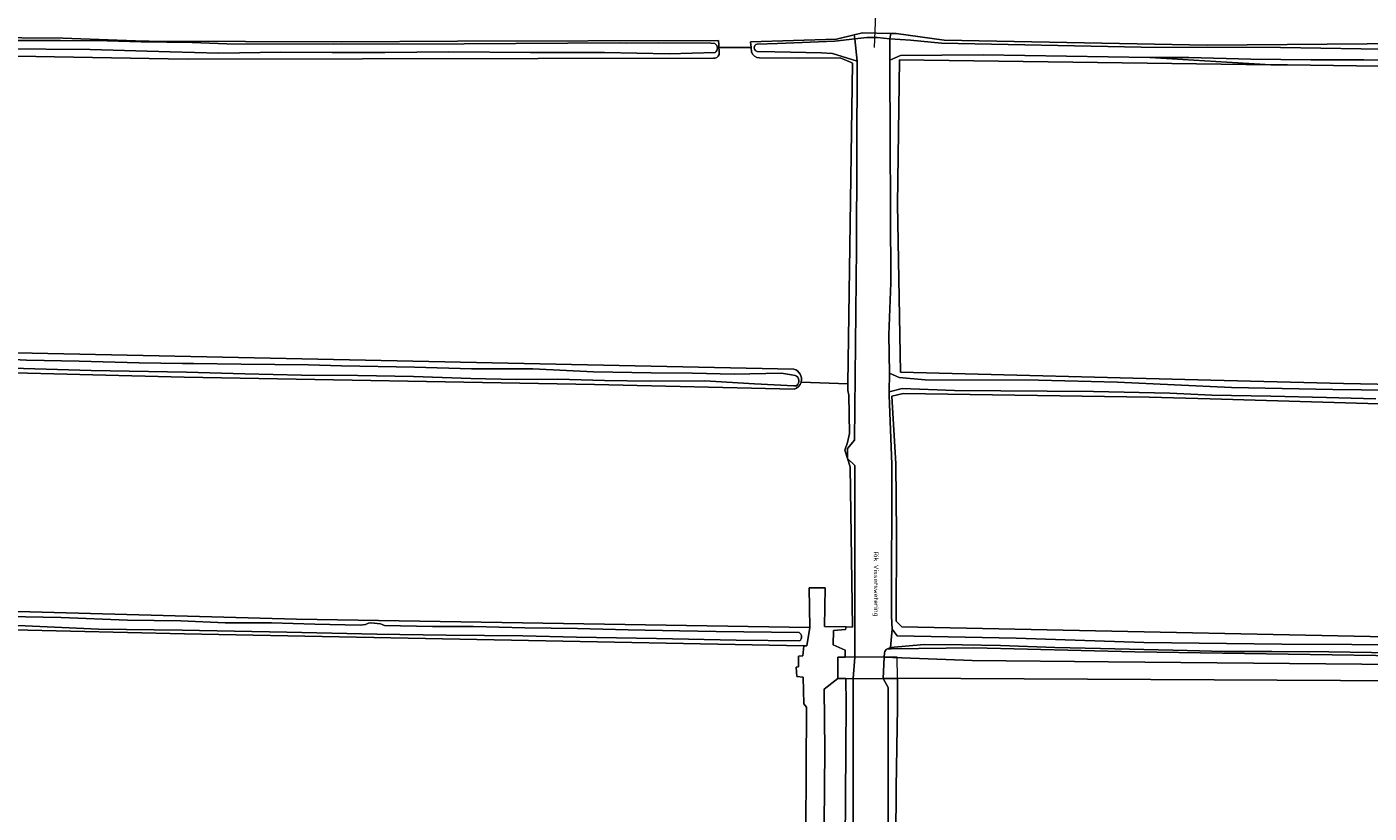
# Model space of a CAD drawing. Header units: metres. Extents: x 149984 to 156489, y 469398 to 478068.
# Tile 21 of 256: x 151669 to 151924, y 472047 to 472197. Entities that reach past the tile are written whole.
import ezdxf
from ezdxf.enums import TextEntityAlignment as Align

# ---------------------------------------------------------------- set-up
doc = ezdxf.new("R2010")
doc.units = ezdxf.units.M
doc.header["$LTSCALE"] = 0.75
for name, color, linetype, lineweight in [('B-WE-GR-GRAS-GV', 252, 'Continuous', 13), ('B-WE-KW-KUNSTWERK_DEK-GV', 6, 'Continuous', 18), ('B-WE-KW-KUNSTWERK_DUIKER-G', 6, 'Continuous', 18), ('B-WE-OG-TERREIN_ERF-GV', 252, 'Continuous', 18), ('B-WE-OG-TERREIN_OEVER-GV', 252, 'Continuous', 18), ('B-WE-OG-TOPOGRAFIE-T18', 7, 'Continuous', 18), ('B-WE-OG-WATER-GV', 252, 'Continuous', 18), ('B-WE-OG-WATER_SLOOT-GV', 252, 'Continuous', 18), ('B-WE-OG-WEG-GV', 252, 'Continuous', 18), ('B-WE-VH-ONVERHARD-GV', 252, 'Continuous', 18)]:
    doc.layers.add(name, color=color, linetype=linetype, lineweight=lineweight)
doc.styles.add('NLCS-ISO-M500-T18', font='NLCS-ISO.ttf', dxfattribs={"height": 0.9})

msp = doc.modelspace()

# ---------------------------------------------------------------- linework, layer by layer
at = {"layer": 'B-WE-GR-GRAS-GV', "flags": 128}
for points in [[(152081.441, 472138.129), (152081.843, 472187.696), (152080.493, 472189.522), (152016.517, 472192.697), (151969.606, 472193.094), (151957.859, 472189.522), (151951.747, 472188.728), (151908.086, 472189.365), (151904.934, 472189.406), (151834.51, 472190.316), (151834.178, 472162.876), (151834.748, 472131.102), (151893.555, 472129.575), (151918.717, 472128.921), (152014.771, 472127.054), (152080.176, 472126.81), (152086.067, 472127.412)], [(151799.236, 472190.632), (151699.438, 472190.44), (151663.474, 472191.085), (151661.973, 472189.885), (151661.259, 472187.742), (151660.745, 472170.161), (151660.485, 472161.276), (151659.77, 472136.846), (151660.96, 472134.861), (151814.484, 472131.68)], [(151806.468, 472191.796), (151806.403, 472192.671), (151800.281, 472192.68), (151800.34, 472191.99), (151800.324, 472191.328)], [(151815.868, 472129.217), (151824.727, 472128.905), (151825.644, 472189.726), (151825.257, 472189.881), (151823.263, 472190.678), (151815.408, 472190.663), (151807.977, 472190.684)], [(151814.572, 472127.855), (151776.7, 472128.777), (151698.834, 472130.127), (151644.382, 472131.555)], [(151498.908, 472125.725), (151500.094, 472119.013), (151499.652, 472089.161), (151500.793, 472088.137), (151596.043, 472087.026), (151641.998, 472086.383), (151720.182, 472084.267), (151817.503, 472082.665), (151817.42, 472090.201), (151820.436, 472090.201), (151820.277, 472082.819), (151824.397, 472082.758), (151825.595, 472082.74), (151825.198, 472113.14), (151824.689, 472114.706), (151824.167, 472116.315), (151824.692, 472117.741), (151825.015, 472119.448), (151824.936, 472126.751), (151824.716, 472127.608), (151824.727, 472128.905), (151815.868, 472129.217)], [(152081.29, 472113.72), (152081.445, 472121.747), (152080.255, 472123.493), (151991.196, 472123.652), (151957.541, 472124.128), (151893.469, 472126.011), (151881.896, 472126.351), (151835.224, 472127.065), (151833.081, 472126.509), (151833.802, 472113.671), (151833.941, 472100.453), (151833.926, 472083.876), (151834.986, 472082.774), (151951.35, 472080.392), (151982.397, 472080.143), (152079.858, 472079.361), (152080.652, 472080.789), (152081.129, 472105.422)], [(151816.703, 472032.418), (151816.883, 472067.554), (151816.376, 472068.203), (151816.258, 472073.227), (151815.041, 472073.344), (151814.923, 472075.111), (151815.355, 472075.228), (151815.394, 472077.191), (151816.179, 472077.309), (151816.413, 472079.18), (151698.914, 472081.471), (151623.188, 472083.252), (151501.823, 472084.25), (151361.726, 472089.248), (151302.856, 472091.1), (151294.178, 472090.362), (151266.952, 472089.648), (151233.535, 472087.396), (151231.948, 472086.073), (151231.683, 472082.766), (151231.683, 472068.875), (151233.139, 472046.785)], [(151832.96, 472078.64), (151832.265, 472078.614)], [(151962.3, 472076.75), (151879.18, 472078.05), (151848.61, 472078.81), (151832.96, 472078.64)], [(151831.681, 472077.832), (151831.644, 472077.061), (151848.334, 472076.369), (151874.177, 472076.17), (151949.701, 472075.42), (152029.594, 472074.567), (152063.982, 472074.097), (152069.016, 472073.206), (152073.84, 472071.881), (152079.703, 472071.036), (152084.674, 472071.036), (152093.77, 472072.582), (152098.87, 472073.912), (152142.533, 472073.588), (152175.486, 472073.214), (152226.771, 472072.734), (152242.414, 472071.974), (152260.632, 472068.511), (152281.105, 472063.225), (152293.208, 472059.991), (152294.95, 472064.474), (152282.67, 472067.689)]]:
    msp.add_lwpolyline(points, dxfattribs=at)
at = {"layer": 'B-WE-GR-GRAS-GV'}
for points in [[(151800.324, 472191.328, -0.3655573), (151799.236, 472190.632)], [(151807.977, 472190.684, -0.3208481), (151806.468, 472191.796)], [(151814.484, 472131.68, -0.4133773), (151815.868, 472129.217)], [(151815.868, 472129.217, -0.2498073), (151814.572, 472127.855)], [(151832.265, 472078.614, 0.3327958), (151831.681, 472077.832)]]:
    msp.add_lwpolyline(points, format="xyb", dxfattribs=at)
at = {"layer": 'B-WE-GR-GRAS-GV', "flags": 128}
for points in [[(151823.75, 471916.29), (151824.02, 471969.28), (151823.916, 471971.434), (151824.04, 471973.1), (151824.207, 472000), (151824.39, 472029.4), (151824.14, 472032.9), (151824.43, 472068.16), (151824.325, 472073.01), (151822.86, 472073.01), (151820.211, 472070.958), (151820.343, 472059.449), (151819.814, 471995.552), (151819.789, 471971.593), (151819.63, 471947.939), (151819.577, 471939.79), (151819.611, 471914.604), (151821.387, 471914.505), (151823.646, 471914.339)], [(152080.728, 472067.429), (152070.965, 472069.651), (152063.503, 472071.159), (151966.177, 472072.359), (151834.179, 472073.061), (151834.127, 472067.525), (151833.876, 472052.264), (151833.792, 472032.821), (151886.338, 472031.075), (151950.632, 472030.678), (152021.832, 472029.885), (152078.981, 472029.249), (152080.013, 472030.202)]]:
    msp.add_lwpolyline(points, close=True, dxfattribs=at)
at = {"layer": 'B-WE-KW-KUNSTWERK_DEK-GV', "flags": 128}
msp.add_lwpolyline([(151826.042, 472077.023), (151824.239, 472077.021), (151822.82, 472077.02), (151822.86, 472073.01), (151824.325, 472073.01), (151825.74, 472073.01), (151831.447, 472073.01), (151832.967, 472073.01), (151833.475, 472073.01), (151834.18, 472073.01), (151834.179, 472073.061), (151834.09, 472077.03), (151832.962, 472077.029)], close=True, dxfattribs=at)
at = {"layer": 'B-WE-KW-KUNSTWERK_DUIKER-G', "flags": 128}
msp.add_lwpolyline([(151829.769, 472192.667), (151830.486, 472210.031)], dxfattribs=at)
at = {"layer": 'B-WE-OG-TERREIN_ERF-GV', "flags": 128}
for points in [[(151949.701, 472075.42), (151874.177, 472076.17), (151848.334, 472076.369), (151831.644, 472077.061), (151831.447, 472073.01)], [(151831.447, 472073.01), (151834.179, 472073.061), (151966.177, 472072.359)]]:
    msp.add_lwpolyline(points, dxfattribs=at)
at = {"layer": 'B-WE-OG-TERREIN_OEVER-GV', "flags": 128}
for points in [[(151800.324, 472191.328), (151800.34, 472191.99), (151800.281, 472192.68), (151800.24, 472193.169), (151800.17, 472194), (151750.68, 472193.88), (151728.74, 472193.77), (151692.205, 472193.887), (151691.32, 472193.89), (151675.83, 472194.42), (151637.03, 472194.73), (151549.643, 472196.103)], [(151666.991, 472194.022), (151675.403, 472193.982), (151684.282, 472193.904), (151690.698, 472193.716), (151700.372, 472193.611), (151706.952, 472193.389), (151727.269, 472193.272), (151751.94, 472193.389), (151781.397, 472193.546), (151782.829, 472193.514), (151788.894, 472193.538), (151798.721, 472193.5), (151799.515, 472193.394)], [(151807.503, 472193.326), (151811.417, 472193.453), (151822.274, 472193.882), (151826.034, 472194.29), (151825.948, 472195.075), (151822.56, 472194.22), (151806.3, 472193.71), (151806.403, 472192.671), (151806.468, 472191.796)], [(151930.83, 472193.45), (151892.86, 472193.09), (151843.01, 472194.03), (151833.92, 472195.33), (151832.89, 472195.353), (151832.675, 472194.29)], [(151832.675, 472194.29), (151836.61, 472194.045), (151842.463, 472193.476), (151880.37, 472192.703), (151906.807, 472192.637), (151937.362, 472192.172)], [(151660.85, 472191.091), (151663.474, 472191.085), (151699.438, 472190.44), (151799.236, 472190.632)], [(151799.539, 472191.74), (151790.817, 472191.481), (151778.591, 472191.7), (151764.573, 472191.742), (151749.049, 472191.82), (151736.917, 472191.728), (151726.911, 472191.735), (151717.204, 472191.771), (151705.443, 472191.597), (151696.186, 472191.843), (151681.037, 472192.273), (151664.301, 472192.401), (151663.335, 472192.335), (151662.392, 472192.001)], [(151821.818, 472191.503), (151819.724, 472191.642), (151810.869, 472191.867), (151807.521, 472191.923)], [(151807.977, 472190.684), (151815.408, 472190.663), (151823.263, 472190.678), (151825.257, 472189.881), (151825.644, 472189.726), (151824.727, 472128.905), (151824.716, 472127.608), (151824.936, 472126.751), (151825.015, 472119.448), (151824.692, 472117.741), (151824.167, 472116.315), (151824.689, 472114.706), (151824.691, 472116.608), (151825.966, 472118.192), (151826.343, 472154.621), (151826.494, 472190.07), (151821.818, 472191.503)], [(151904.934, 472189.406), (151882.005, 472190.749), (151850.403, 472191.277), (151834.715, 472191.126), (151832.668, 472190.234), (151832.685, 472189.125), (151832.915, 472148.013), (151832.483, 472138.183), (151832.626, 472130.899), (151834.437, 472130.046), (151839.421, 472129.642), (151860.887, 472129.581), (151875.896, 472129.204), (151897.468, 472128.208), (151916.696, 472127.822), (151927.573, 472127.684)], [(151935.405, 472190.056), (151922.586, 472190.306), (151912.556, 472190.312), (151901.174, 472190.439), (151889.408, 472190.768), (151882.005, 472190.749), (151904.934, 472189.406), (151908.086, 472189.365), (151951.747, 472188.728)], [(152084.482, 472123.41), (152086.512, 472123.37), (152110.297, 472123.427), (152165.728, 472122.179), (152215.813, 472122.576), (152229.545, 472122.417), (152240.658, 472120.83), (152306.777, 472102.177), (152351.446, 472089.631), (152352.45, 472093.249), (152235.451, 472125.507), (152223.624, 472126.221), (152187.746, 472126.063), (152086.067, 472127.412), (152080.176, 472126.81), (152014.771, 472127.054), (151918.717, 472128.921), (151893.555, 472129.575), (151834.748, 472131.102), (151834.178, 472162.876), (151834.51, 472190.316), (151904.934, 472189.406)], [(151814.484, 472131.68), (151660.96, 472134.861), (151659.854, 472134.885)], [(151498.68, 472131.698), (151500.309, 472133.523), (151500.919, 472134.182), (151530.479, 472133.381), (151644.382, 472131.555), (151698.834, 472130.127), (151776.7, 472128.777), (151814.572, 472127.855)], [(151661.734, 472133.77), (151668.934, 472133.387), (151678.97, 472133.196), (151690.338, 472132.87), (151698.53, 472132.715), (151700.646, 472132.719), (151709.644, 472132.589), (151722.413, 472132.47), (151728.696, 472132.283), (151742.569, 472132.005), (151753.351, 472131.729), (151764.999, 472131.734), (151776.473, 472131.177), (151787.447, 472130.988), (151795.295, 472130.892), (151803.176, 472130.697), (151812.12, 472130.87), (151814.047, 472130.612), (151814.731, 472130.478)], [(151814.923, 472128.471), (151814.457, 472128.478), (151807.045, 472128.865), (151797.601, 472129.412), (151787.215, 472129.391), (151778.552, 472129.507), (151769.756, 472129.74), (151761.86, 472129.705), (151753.248, 472129.893), (151742.341, 472130.234), (151731.788, 472130.423), (151721.138, 472130.547), (151710.374, 472130.799), (151699.321, 472131.065), (151681.236, 472131.415), (151661.922, 472131.978)], [(151924.864, 472126.058), (151915.51, 472126.253), (151904.93, 472126.539), (151893.778, 472126.717), (151885.77, 472127.094), (151871.295, 472127.393), (151844.973, 472127.62), (151835.017, 472127.997), (151832.583, 472127.336), (151832.575, 472126.673), (151833.056, 472113.615), (151833.001, 472084.837), (151833.157, 472082.321), (151834.112, 472081.084), (151856.663, 472080.631), (151880.874, 472079.802), (151907.046, 472079.5), (151920.32, 472079.425), (151948.755, 472079.198)], [(152081.102, 472079.145), (152079.858, 472079.361), (151982.397, 472080.143), (151951.35, 472080.392), (151834.986, 472082.774), (151833.926, 472083.876), (151833.941, 472100.453), (151833.802, 472113.671), (151833.081, 472126.509), (151835.224, 472127.065), (151881.896, 472126.351), (151893.469, 472126.011), (151957.541, 472124.128), (151991.196, 472123.652), (152080.255, 472123.493), (152081.385, 472123.471)], [(151825.665, 472016.974), (151825.74, 472073.01), (151826.042, 472077.023), (151826.042, 472113.365), (151824.689, 472114.706), (151825.198, 472113.14), (151825.595, 472082.74), (151824.397, 472082.758), (151824.31, 472082.28), (151822.03, 472082.08), (151821.97, 472079.36), (151824.21, 472078.35), (151824.239, 472077.021), (151822.82, 472077.02), (151822.86, 472073.01), (151824.325, 472073.01), (151824.43, 472068.16), (151824.14, 472032.9)], [(151361.726, 472089.248), (151501.823, 472084.25), (151623.188, 472083.252), (151698.914, 472081.471), (151816.413, 472079.18), (151816.942, 472079.17), (151817.503, 472082.665), (151720.182, 472084.267), (151641.998, 472086.383), (151596.043, 472087.026), (151500.793, 472088.137)], [(151815.615, 472080.117), (151803.561, 472080.285), (151788.456, 472080.545), (151773.278, 472080.801), (151763.103, 472081.076), (151748.578, 472081.222), (151735.413, 472081.422), (151718.323, 472081.742), (151698.457, 472082.168), (151682.592, 472082.331), (151667.3, 472083.031), (151651.237, 472083.365), (151629.114, 472083.554), (151608.141, 472083.773), (151590.014, 472084.06), (151567.843, 472084.367), (151549.877, 472084.601), (151535.164, 472084.735), (151513.096, 472085.115), (151499.042, 472085.289), (151482.958, 472085.631), (151462.131, 472086.372)], [(151665.373, 472084.764), (151675.52, 472084.552), (151688.135, 472084.063), (151698.255, 472083.92), (151706.64, 472083.538), (151715.433, 472083.548), (151723.662, 472083.312), (151732.257, 472083.125), (151733.236, 472083.238), (151733.804, 472083.509), (151734.265, 472083.553), (151736.074, 472083.375), (151736.427, 472083.237), (151736.86, 472083.058), (151745.948, 472082.862), (151753.737, 472082.845), (151763.501, 472082.603), (151773.469, 472082.467), (151783.042, 472082.186), (151792.787, 472082), (151799.787, 472081.892), (151810.256, 472081.791), (151815.519, 472081.689)], [(151928.066, 472077.855), (151915.954, 472078.022), (151905.158, 472078.085), (151896.01, 472078.128), (151889.096, 472078.293), (151880.88, 472078.467), (151872.632, 472078.701), (151863.974, 472078.844), (151853.657, 472079.225), (151846.436, 472079.375), (151839.219, 472079.439), (151832.843, 472078.894), (151832.265, 472078.614), (151832.96, 472078.64), (151848.61, 472078.81), (151879.18, 472078.05), (151962.3, 472076.75)], [(151950.632, 472030.678), (151886.338, 472031.075), (151833.792, 472032.821), (151833.876, 472052.264), (151834.127, 472067.525), (151834.179, 472073.061), (151831.447, 472073.01), (151832.353, 472071.305), (151832.353, 472050.906), (151832.351, 472031.012), (151848.815, 472030.61), (151878.128, 472029.606), (151908.545, 472029.205), (151942.175, 472028.803)]]:
    msp.add_lwpolyline(points, dxfattribs=at)
at = {"layer": 'B-WE-OG-TERREIN_OEVER-GV'}
for points in [[(151799.515, 472193.394, -0.5538338), (151799.539, 472191.74)], [(151807.521, 472191.923, -0.7740309), (151807.503, 472193.326)], [(151799.236, 472190.632, 0.3655573), (151800.324, 472191.328)], [(151806.468, 472191.796, 0.3208481), (151807.977, 472190.684)], [(151815.868, 472129.217, 0.4133773), (151814.484, 472131.68)], [(151814.731, 472130.478, -0.6228874), (151814.923, 472128.471)], [(151814.572, 472127.855, 0.2498073), (151815.868, 472129.217)], [(151815.519, 472081.689, -0.5102966), (151815.615, 472080.117)]]:
    msp.add_lwpolyline(points, format="xyb", dxfattribs=at)
at = {"layer": 'B-WE-OG-TERREIN_OEVER-GV', "flags": 128}
msp.add_lwpolyline([(151826.034, 472194.29), (151828.332, 472194.554), (151830.32, 472194.584), (151832.675, 472194.29), (151832.89, 472195.353), (151827.51, 472195.47), (151825.948, 472195.075)], close=True, dxfattribs=at)
at = {"layer": 'B-WE-OG-WATER-GV', "flags": 128}
for points in [[(151832.265, 472078.614), (151832.843, 472078.894), (151833.157, 472082.321), (151833.001, 472084.837), (151833.056, 472113.615), (151832.575, 472126.673), (151832.583, 472127.336), (151832.626, 472130.899), (151832.483, 472138.183), (151832.915, 472148.013), (151832.685, 472189.125), (151832.668, 472190.234), (151832.675, 472194.29), (151830.32, 472194.584), (151828.332, 472194.554), (151826.034, 472194.29), (151826.494, 472190.07), (151826.343, 472154.621), (151825.966, 472118.192), (151824.691, 472116.608), (151824.689, 472114.706), (151826.042, 472113.365), (151826.042, 472077.023), (151825.74, 472073.01), (151825.665, 472016.974)], [(151831.956, 472028.227), (151832.502, 472028.631), (151832.351, 472031.012), (151832.353, 472050.906), (151832.353, 472071.305), (151831.447, 472073.01), (151831.644, 472077.061), (151831.681, 472077.832)]]:
    msp.add_lwpolyline(points, dxfattribs=at)
at = {"layer": 'B-WE-OG-WATER-GV'}
msp.add_lwpolyline([(151831.681, 472077.832, -0.3327958), (151832.265, 472078.614)], format="xyb", dxfattribs=at)
at = {"layer": 'B-WE-OG-WATER_SLOOT-GV', "flags": 128}
for points in [[(151782.829, 472193.514), (151781.397, 472193.546), (151751.94, 472193.389), (151727.269, 472193.272), (151706.952, 472193.389), (151700.372, 472193.611), (151690.698, 472193.716), (151684.282, 472193.904), (151675.403, 472193.982), (151666.991, 472194.022), (151658.01, 472193.902), (151649.065, 472194.232), (151638.155, 472194.329), (151628.715, 472194.431), (151618.598, 472194.592), (151610.291, 472194.846), (151602.136, 472194.91), (151593.067, 472194.889), (151584.098, 472194.952), (151572.591, 472195.095), (151561.194, 472195.28), (151549.395, 472195.415)], [(151799.515, 472193.394), (151798.721, 472193.5), (151788.894, 472193.538), (151782.829, 472193.514)], [(151826.034, 472194.29), (151822.274, 472193.882), (151811.417, 472193.453), (151807.503, 472193.326)], [(151807.521, 472191.923), (151810.869, 472191.867), (151819.724, 472191.642), (151821.818, 472191.503), (151826.494, 472190.07), (151826.034, 472194.29)], [(151937.362, 472192.172), (151906.807, 472192.637), (151880.37, 472192.703), (151842.463, 472193.476), (151836.61, 472194.045), (151832.675, 472194.29), (151832.668, 472190.234), (151834.715, 472191.126), (151850.403, 472191.277), (151882.005, 472190.749)], [(151882.005, 472190.749), (151889.408, 472190.768), (151901.174, 472190.439), (151912.556, 472190.312), (151922.586, 472190.306), (151935.405, 472190.056), (151944.333, 472189.946), (151952.649, 472190.081), (151957.069, 472190.646), (151959.705, 472191.435), (151967.787, 472193.604), (151972.03, 472194.068), (151984.747, 472193.622), (151994.048, 472193.825), (152004.378, 472193.894), (152017.24, 472193.42), (152028.422, 472192.791), (152040.879, 472192.561), (152050.638, 472192.269), (152059.947, 472191.598), (152067.908, 472191.241), (152075.192, 472191.045), (152080.61, 472190.767)], [(151662.392, 472192.001), (151663.335, 472192.335), (151664.301, 472192.401), (151681.037, 472192.273), (151696.186, 472191.843), (151705.443, 472191.597), (151717.204, 472191.771), (151726.911, 472191.735), (151736.917, 472191.728), (151749.049, 472191.82), (151764.573, 472191.742), (151778.591, 472191.7), (151790.817, 472191.481), (151799.539, 472191.74)], [(151814.731, 472130.478), (151814.047, 472130.612), (151812.12, 472130.87), (151803.176, 472130.697), (151795.295, 472130.892), (151787.447, 472130.988), (151776.473, 472131.177), (151764.999, 472131.734), (151753.351, 472131.729), (151742.569, 472132.005), (151728.696, 472132.283), (151722.413, 472132.47), (151709.644, 472132.589), (151700.646, 472132.719), (151698.53, 472132.715), (151690.338, 472132.87), (151678.97, 472133.196), (151668.934, 472133.387), (151661.734, 472133.77)], [(151661.922, 472131.978), (151681.236, 472131.415), (151699.321, 472131.065), (151710.374, 472130.799), (151721.138, 472130.547), (151731.788, 472130.423), (151742.341, 472130.234), (151753.248, 472129.893), (151761.86, 472129.705), (151769.756, 472129.74), (151778.552, 472129.507), (151787.215, 472129.391), (151797.601, 472129.412), (151807.045, 472128.865), (151814.457, 472128.478), (151814.923, 472128.471)], [(151927.573, 472127.684), (151916.696, 472127.822), (151897.468, 472128.208), (151875.896, 472129.204), (151860.887, 472129.581), (151839.421, 472129.642), (151834.437, 472130.046), (151832.626, 472130.899), (151832.583, 472127.336), (151835.017, 472127.997), (151844.973, 472127.62), (151871.295, 472127.393), (151885.77, 472127.094), (151893.778, 472126.717), (151904.93, 472126.539), (151915.51, 472126.253), (151924.864, 472126.058)], [(151462.131, 472086.372), (151482.958, 472085.631), (151499.042, 472085.289), (151513.096, 472085.115), (151535.164, 472084.735), (151549.877, 472084.601), (151567.843, 472084.367), (151590.014, 472084.06), (151608.141, 472083.773), (151629.114, 472083.554), (151651.237, 472083.365), (151667.3, 472083.031), (151682.592, 472082.331), (151698.457, 472082.168), (151718.323, 472081.742), (151735.413, 472081.422), (151748.578, 472081.222), (151763.103, 472081.076), (151773.278, 472080.801), (151788.456, 472080.545), (151803.561, 472080.285), (151815.615, 472080.117)], [(151815.519, 472081.689), (151810.256, 472081.791), (151799.787, 472081.892), (151792.787, 472082), (151783.042, 472082.186), (151773.469, 472082.467), (151763.501, 472082.603), (151753.737, 472082.845), (151745.948, 472082.862), (151736.86, 472083.058), (151736.427, 472083.237), (151736.074, 472083.375), (151734.265, 472083.553), (151733.804, 472083.509), (151733.236, 472083.238), (151732.257, 472083.125), (151723.662, 472083.312), (151715.433, 472083.548), (151706.64, 472083.538), (151698.255, 472083.92), (151688.135, 472084.063), (151675.52, 472084.552), (151665.373, 472084.764)], [(151948.755, 472079.198), (151920.32, 472079.425), (151907.046, 472079.5), (151880.874, 472079.802), (151856.663, 472080.631), (151834.112, 472081.084), (151833.157, 472082.321), (151832.843, 472078.894), (151839.219, 472079.439), (151846.436, 472079.375), (151853.657, 472079.225), (151863.974, 472078.844), (151872.632, 472078.701), (151880.88, 472078.467), (151889.096, 472078.293), (151896.01, 472078.128), (151905.158, 472078.085), (151915.954, 472078.022), (151928.066, 472077.855)]]:
    msp.add_lwpolyline(points, dxfattribs=at)
at = {"layer": 'B-WE-OG-WATER_SLOOT-GV'}
for points in [[(151799.539, 472191.74, 0.5538338), (151799.515, 472193.394)], [(151807.503, 472193.326, 0.7740309), (151807.521, 472191.923)], [(151814.923, 472128.471, 0.6228874), (151814.731, 472130.478)], [(151815.615, 472080.117, 0.5102966), (151815.519, 472081.689)]]:
    msp.add_lwpolyline(points, format="xyb", dxfattribs=at)
at = {"layer": 'B-WE-OG-WEG-GV', "flags": 128}
msp.add_lwpolyline([(151549.643, 472196.103), (151637.03, 472194.73), (151675.83, 472194.42), (151691.32, 472193.89), (151692.205, 472193.887), (151728.74, 472193.77), (151750.68, 472193.88), (151800.17, 472194), (151800.24, 472193.169), (151800.281, 472192.68), (151806.403, 472192.671), (151806.3, 472193.71), (151822.56, 472194.22), (151825.948, 472195.075), (151827.51, 472195.47), (151832.89, 472195.353), (151833.92, 472195.33), (151843.01, 472194.03), (151892.86, 472193.09), (151930.83, 472193.45)], dxfattribs=at)
at = {"layer": 'B-WE-VH-ONVERHARD-GV', "flags": 128}
msp.add_lwpolyline([(151819.814, 471995.552), (151820.343, 472059.449), (151820.211, 472070.958), (151822.86, 472073.01), (151822.82, 472077.02), (151824.239, 472077.021), (151824.21, 472078.35), (151821.97, 472079.36), (151822.03, 472082.08), (151824.31, 472082.28), (151824.397, 472082.758), (151820.277, 472082.819), (151820.436, 472090.201), (151817.42, 472090.201), (151817.503, 472082.665), (151816.942, 472079.17), (151816.413, 472079.18), (151816.179, 472077.309), (151815.394, 472077.191), (151815.355, 472075.228), (151814.923, 472075.111), (151815.041, 472073.344), (151816.258, 472073.227), (151816.376, 472068.203), (151816.883, 472067.554), (151816.703, 472032.418)], dxfattribs=at)
msp.add_lwpolyline([(151824.325, 472073.01), (151825.74, 472073.01), (151831.447, 472073.01), (151832.967, 472073.01), (151833.475, 472073.01), (151834.18, 472073.01), (151834.179, 472073.061), (151834.09, 472077.03), (151832.962, 472077.029), (151826.042, 472077.023), (151824.239, 472077.021), (151822.82, 472077.02), (151822.86, 472073.01)], close=True, dxfattribs=at)

# ---------------------------------------------------------------- texts
at = {"layer": 'B-WE-OG-TOPOGRAFIE-T18', "style": 'NLCS-ISO-M500-T18'}
msp.add_text('Rik Visserswetering', height=0.9, rotation=270.2, dxfattribs=at).set_placement((151829.983, 472090.899), align=Align.MIDDLE)

doc.saveas('drawing.dxf')
